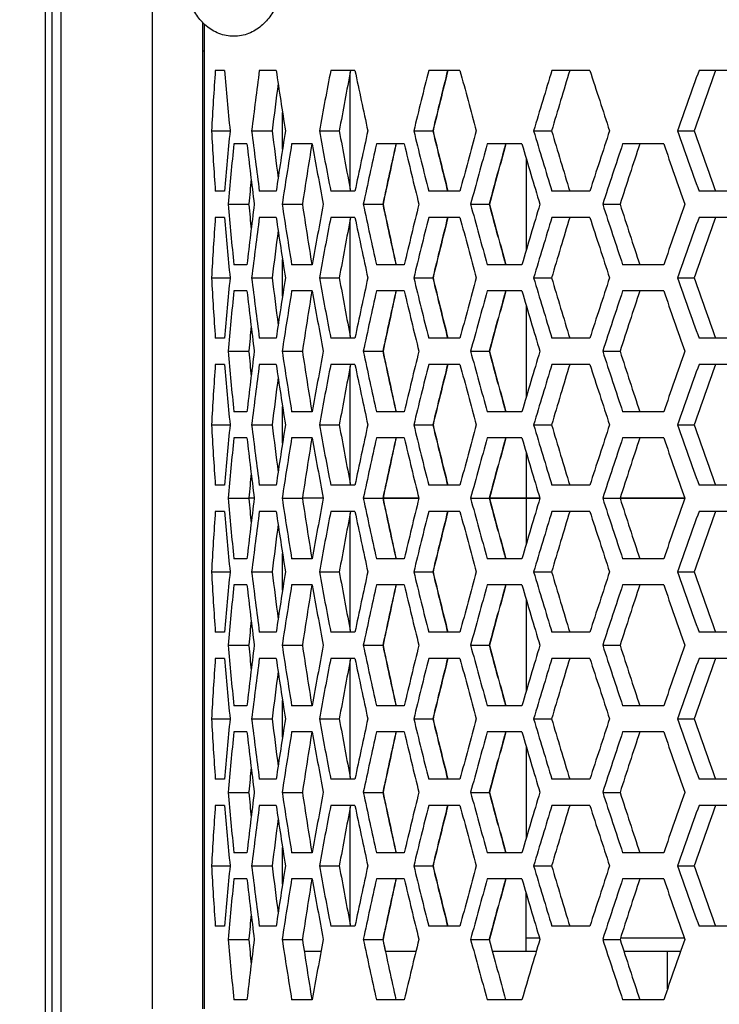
# Model space of a CAD drawing. Header units: millimetres. Extents: x 0 to 420, y 0 to 297.
# Tile 89 of 100: x 324.77 to 330.09, y 191.05 to 198.55. Entities that reach past the tile are written whole.
import ezdxf

# ---------------------------------------------------------------- set-up
doc = ezdxf.new("R2010")
doc.units = ezdxf.units.MM
doc.header["$LTSCALE"] = 23.1
doc.header["$PDMODE"] = 3
doc.header["$PDSIZE"] = 0.3125
doc.linetypes.add('DASHED', pattern=[0.2, 0.1, -0.1])
doc.layers.get('0').update_dxf_attribs({"linetype": 'CONTINUOUS'})
doc.layers.get('Defpoints').update_dxf_attribs({"linetype": 'CONTINUOUS'})
doc.layers.add('03___PRT_ALL_CURVES', color=7, linetype='CONTINUOUS')
doc.layers.add('DIM_PILOTEES', color=7, linetype='CONTINUOUS')
doc.styles.get("Standard").update_dxf_attribs({"font": 'txt', "width": 0.7})
doc.styles.add('TEXTSTYLE_4', font='txt')
doc.dimstyles.new('DIMSTYLE_10', dxfattribs={"dimtxt": 2.5, "dimasz": 3.5, "dimexe": 2, "dimexo": 0, "dimgap": 2.5, "dimtad": 1, "dimdec": 0, "dimlfac": 5, "dimdsep": 46, "dimtxsty": 'Standard', "dimblk": '_FILLED', "dimblk1": '_FILLED', "dimblk2": '_FILLED', "dimcen": 0, "dimazin": 2, "dimtp": 0.5, "dimtm": 0.5, "dimtfac": 1, "dimtdec": 0, "dimtofl": 0, "dimtmove": 0, "dimatfit": 3, "dimldrblk": '_FILLED', "dimfxl": 0, "dimtolj": 1, "dimarcsym": 0})
doc.dimstyles.new('DIMSTYLE_11', dxfattribs={"dimtxt": 2.5, "dimasz": 3.5, "dimexe": 2, "dimexo": 0, "dimtad": 1, "dimdec": 0, "dimlfac": 5, "dimdsep": 46, "dimtxsty": 'Standard', "dimblk": '_FILLED', "dimblk1": '_FILLED', "dimblk2": '_FILLED', "dimcen": 0, "dimazin": 2, "dimtp": 0.5, "dimtm": 0.5, "dimtfac": 1, "dimtdec": 0, "dimtofl": 0, "dimtmove": 0, "dimatfit": 1, "dimldrblk": '_FILLED', "dimfxl": 0, "dimtolj": 1, "dimarcsym": 0})
doc.dimstyles.new('DIMSTYLE_3', dxfattribs={"dimtxt": 2.5, "dimasz": 3.5, "dimexe": 2, "dimexo": 0, "dimtad": 1, "dimdec": 0, "dimlfac": 5, "dimdsep": 46, "dimtxsty": 'Standard', "dimblk": '_FILLED', "dimblk1": '_FILLED', "dimblk2": '_FILLED', "dimcen": 0, "dimazin": 2, "dimtp": 0.5, "dimtm": 0.5, "dimtfac": 1, "dimtdec": 0, "dimtofl": 0, "dimtmove": 0, "dimatfit": 3, "dimldrblk": '_FILLED', "dimfxl": 0, "dimtolj": 1, "dimarcsym": 0})
doc.dimstyles.new('DIMSTYLE_5', dxfattribs={"dimtxt": 2.5, "dimasz": 3.5, "dimexe": 2, "dimexo": 0, "dimtad": 1, "dimlfac": 5, "dimdsep": 46, "dimtxsty": 'Standard', "dimblk": '_FILLED', "dimblk1": '_FILLED', "dimblk2": '_FILLED', "dimcen": 0, "dimazin": 2, "dimtp": 0.5, "dimtm": 0.5, "dimtfac": 1, "dimtofl": 0, "dimtmove": 0, "dimatfit": 3, "dimldrblk": '_FILLED', "dimfxl": 0, "dimtolj": 1, "dimarcsym": 0})
doc.dimstyles.new('DIMSTYLE_8', dxfattribs={"dimtxt": 2.5, "dimasz": 3.5, "dimexe": 2, "dimexo": 0, "dimtad": 1, "dimdec": 0, "dimlfac": 5, "dimdsep": 46, "dimtxsty": 'Standard', "dimblk": '_FILLED', "dimblk1": '_FILLED', "dimblk2": '_FILLED', "dimcen": 0, "dimazin": 2, "dimtp": 0.8, "dimtm": 0.8, "dimtfac": 1, "dimtdec": 0, "dimtofl": 0, "dimtmove": 0, "dimatfit": 3, "dimldrblk": '_FILLED', "dimfxl": 0, "dimtolj": 1, "dimarcsym": 0})

# ---------------------------------------------------------------- blocks, each defined once
blk = doc.blocks.new('_FILLED')
at = {"color": 0, "linetype": 'ByBlock'}
blk.add_solid([(0, 0), (-1, 0.1429), (-1, -0.1429)], dxfattribs=at)
blk = doc.blocks.new('*D9')
at = {"layer": 'DIM_PILOTEES', "color": 2, "linetype": 'Continuous'}
for p, q in [((341.4871, 207.8795), (276.424, 207.8795)), ((278.424, 207.8795), (278.424, 179.9953)), ((278.424, 152.1112), (278.424, 179.9953)), ((326.224, 152.1112), (276.424, 152.1112))]:
    blk.add_line(p, q, dxfattribs=at)
at = {"layer": 'DIM_PILOTEES', "color": 2, "linetype": 'Continuous', "xscale": 3.5, "yscale": 3.5, "zscale": 3.5}
for p, rotation in [((278.424, 207.8795), 90), ((278.424, 152.1112), 270)]:
    blk.add_blockref('_FILLED', p, dxfattribs=dict(at, rotation=rotation))
at = {"layer": 'DIM_PILOTEES', "color": 2, "linetype": 'Continuous', "insert": (275.299, 179.9953), "char_height": 2.5, "width": 8.839286, "attachment_point": 2, "rotation": 90, "line_spacing_factor": 0.9}
blk.add_mtext('{\\ftxt;\\W0.0001;\\H0.0001;\\~}{\\ftxt;\\W2.3571428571;\\H2.5; }{\\ftxt;\\W0.0001;\\H0.0001;\\~}', dxfattribs=at)
blk = doc.blocks.new('*D10')
at = {"layer": 'DIM_PILOTEES', "color": 2, "linetype": 'Continuous'}
for p, q in [((326.3995, 219.9112), (271.424, 219.9112)), ((273.424, 219.9112), (273.424, 186.0112)), ((273.424, 152.1112), (273.424, 186.0112)), ((326.224, 152.1112), (271.424, 152.1112))]:
    blk.add_line(p, q, dxfattribs=at)
at = {"layer": 'DIM_PILOTEES', "color": 2, "linetype": 'Continuous', "xscale": 3.5, "yscale": 3.5, "zscale": 3.5}
for p, rotation in [((273.424, 219.9112), 90), ((273.424, 152.1112), 270)]:
    blk.add_blockref('_FILLED', p, dxfattribs=dict(at, rotation=rotation))
at = {"layer": 'DIM_PILOTEES', "color": 2, "linetype": 'Continuous', "insert": (270.299, 186.0112), "char_height": 2.5, "width": 8.303571, "attachment_point": 2, "rotation": 90, "line_spacing_factor": 0.9}
blk.add_mtext('{\\ftxt;\\W0.0001;\\H0.0001;\\~}{\\ftxt;\\W2.2142857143;\\H2.5; }{\\ftxt;\\W0.0001;\\H0.0001;\\~}', dxfattribs=at)
blk = doc.blocks.new('*D11')
at = {"layer": 'DIM_PILOTEES', "color": 2, "linetype": 'Continuous'}
for p, q in [((336.3639, 233.1212), (266.424, 233.1212)), ((268.424, 233.1212), (268.424, 192.6162)), ((268.424, 152.1112), (268.424, 192.6162)), ((326.224, 152.1112), (266.424, 152.1112))]:
    blk.add_line(p, q, dxfattribs=at)
at = {"layer": 'DIM_PILOTEES', "color": 2, "linetype": 'Continuous', "xscale": 3.5, "yscale": 3.5, "zscale": 3.5}
for p, rotation in [((268.424, 233.1212), 90), ((268.424, 152.1112), 270)]:
    blk.add_blockref('_FILLED', p, dxfattribs=dict(at, rotation=rotation))
at = {"layer": 'DIM_PILOTEES', "color": 2, "linetype": 'Continuous', "insert": (265.299, 192.6162), "char_height": 2.5, "width": 8.571429, "attachment_point": 2, "rotation": 90, "line_spacing_factor": 0.9}
blk.add_mtext('{\\ftxt;\\W0.0001;\\H0.0001;\\~}{\\ftxt;\\W2.2857142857;\\H2.5; }{\\ftxt;\\W0.0001;\\H0.0001;\\~}', dxfattribs=at)
blk = doc.blocks.new('*D20')
at = {"layer": 'Defpoints', "color": 0, "linetype": 'Continuous'}
for p in [(311.2941, 239.9197), (343.424, 200.7112), (298.666, 176.913), (388.1819, 176.913)]:
    blk.add_point(p, dxfattribs=at)
at = {"layer": 'DIM_PILOTEES', "color": 0, "linetype": 'Continuous', "lineweight": -2}
for p, q in [((298.666, 176.913), (300.4319, 177.852)), ((388.1819, 176.913), (386.416, 177.852))]:
    blk.add_line(p, q, dxfattribs=at)
blk.add_arc((343.424, 200.7112), 50.6915, 335.95678, 204.04322, dxfattribs=at)
at = {"layer": 'DIM_PILOTEES', "color": 0, "linetype": 'Continuous', "lineweight": -2, "xscale": 3.5, "yscale": 3.5, "zscale": 3.5}
for p, rotation in [((298.666, 176.913), 296.0216101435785), ((388.1819, 176.913), 243.9783898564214)]:
    blk.add_blockref('_FILLED', p, dxfattribs=dict(at, rotation=rotation))
at = {"layer": 'DIM_PILOTEES', "color": 0, "linetype": 'Continuous', "insert": (349.275, 256.9324), "char_height": 2.5, "width": 21.607143, "attachment_point": 2, "rotation": 354.05854, "line_spacing_factor": 0.9}
blk.add_mtext('\\A1;{\\ftxt;\\W0.0001;\\H0.0001;\\~}{\\ftxt;\\W2.8095238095;\\H2.5; }{\\ftxt;\\W0.0001;\\H0.0001;\\~}{\\ftxt;\\W0.0001;\\H0.0001;\\~}{\\ftxt;\\W2.2857142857;\\H2.5; }{\\ftxt;\\W0.0001;\\H0.0001;\\~}{\\ftxt;\\W0.0001;\\H0.0001;\\~}{\\ftxt;\\W0.6666666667;\\H2.5; }{\\ftxt;\\W0.0001;\\H0.0001;\\~}', dxfattribs=at)
blk = doc.blocks.new('*D21')
at = {"layer": 'DIM_PILOTEES', "color": 2, "linetype": 'Continuous'}
blk.add_line((369.875, 225.402), (392.837, 246.8359), dxfattribs=at)
at = {"layer": 'DIM_PILOTEES', "color": 2, "linetype": 'Continuous', "xscale": 3.5, "yscale": 3.5, "zscale": 3.5, "rotation": 223.0286752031}
blk.add_blockref('_FILLED', (369.875, 225.402), dxfattribs=at)
at = {"layer": 'DIM_PILOTEES', "color": 2, "linetype": 'Continuous', "insert": (384.0907, 242.9465), "char_height": 2.5, "width": 13.571429, "attachment_point": 1, "rotation": 43.02868, "line_spacing_factor": 0.9, "style": 'TEXTSTYLE_4'}
blk.add_mtext('{\\ftxt;\\W0.0001;\\H0.0001;\\~}{\\ftxt;\\W1.3333333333;\\H2.5; }{\\ftxt;\\W0.0001;\\H0.0001;\\~}{\\ftxt;\\W0.0001;\\H0.0001;\\~}{\\ftxt;\\W2.2857142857;\\H2.5; }{\\ftxt;\\W0.0001;\\H0.0001;\\~}', dxfattribs=at)

msp = doc.modelspace()

# ---------------------------------------------------------------- linework, layer by layer
at = {"color": 7, "linetype": 'Continuous'}
for p, q in [((324.9628, 199.3112), (324.9628, 190.3202)), ((325.0132, 199.3112), (325.0132, 190.321)), ((325.0802, 199.3112), (325.0802, 190.3163)), ((325.7771, 199.3112), (325.7771, 191.0112)), ((326.1595, 198.5284), (326.1595, 191.0112)), ((326.173, 198.5152), (326.173, 191.0112)), ((326.1595, 198.3112), (326.173, 198.3112)), ((326.3282, 198.1612), (326.2576, 198.1612)), ((326.7207, 198.1612), (326.5925, 198.1612)), ((327.3205, 198.1612), (327.1362, 198.1612)), ((327.284, 197.2575), (327.284, 198.145)), ((328.12, 198.1612), (327.882, 198.1612)), ((329.1094, 198.1612), (328.8205, 198.1612)), ((330.2763, 198.1612), (329.9402, 198.1612)), ((326.7689, 197.5606), (326.7689, 197.8418)), ((326.2283, 197.7013), (326.3695, 197.7012)), ((326.2283, 197.7012), (326.3695, 197.7012)), ((326.5342, 197.7012), (326.6906, 197.7012)), ((327.0497, 197.7012), (327.2013, 197.7012)), ((327.7683, 197.7012), (327.9133, 197.7012)), ((328.6811, 197.7012), (328.8177, 197.7012)), ((329.7767, 197.7012), (329.9032, 197.7012)), ((326.4982, 197.6012), (326.3986, 197.6012)), ((326.9951, 197.6012), (326.8386, 197.6012)), ((327.6959, 197.6012), (327.4844, 197.6012)), ((328.5917, 197.6012), (328.3278, 197.6012)), ((329.6715, 197.6012), (329.3586, 197.6012)), ((328.624, 197.492), (328.624, 196.7905)), ((326.3282, 197.2412), (326.2576, 197.2412)), ((326.7207, 197.2412), (326.5925, 197.2412)), ((327.3205, 197.2412), (327.1362, 197.2412)), ((328.12, 197.2412), (327.882, 197.2412)), ((329.1094, 197.2412), (328.8205, 197.2412)), ((330.2763, 197.2412), (329.9402, 197.2412)), ((326.3547, 197.1412), (326.5128, 197.1412)), ((326.5128, 197.1412), (326.5131, 197.1449)), ((326.5131, 197.1375), (326.5128, 197.1412)), ((326.7661, 197.1412), (326.9203, 197.1412)), ((327.3841, 197.1412), (327.5326, 197.1412)), ((328.201, 197.1412), (328.3421, 197.1412)), ((329.2068, 197.1412), (329.3386, 197.1412)), ((326.3282, 197.0412), (326.2576, 197.0412)), ((326.7207, 197.0412), (326.5925, 197.0412)), ((327.3205, 197.0412), (327.1362, 197.0412)), ((327.284, 196.1375), (327.284, 197.025)), ((328.12, 197.0412), (327.882, 197.0412)), ((329.1094, 197.0412), (328.8205, 197.0412)), ((330.2763, 197.0412), (329.9402, 197.0412)), ((326.7689, 196.4406), (326.7689, 196.7218)), ((326.4982, 196.6812), (326.3986, 196.6812)), ((326.9951, 196.6812), (326.8386, 196.6812)), ((327.6959, 196.6812), (327.4844, 196.6812)), ((328.5917, 196.6812), (328.3278, 196.6812)), ((329.6715, 196.6812), (329.3586, 196.6812)), ((326.2283, 196.5813), (326.3695, 196.5812)), ((326.2283, 196.5812), (326.3695, 196.5812)), ((326.5342, 196.5812), (326.6906, 196.5812)), ((327.0497, 196.5812), (327.2013, 196.5812)), ((327.7683, 196.5812), (327.9133, 196.5812)), ((328.6811, 196.5812), (328.8177, 196.5812)), ((329.7767, 196.5812), (329.9032, 196.5812)), ((326.4982, 196.4812), (326.3986, 196.4812)), ((326.9951, 196.4812), (326.8386, 196.4812)), ((327.6959, 196.4812), (327.4844, 196.4812)), ((328.5917, 196.4812), (328.3278, 196.4812)), ((329.6715, 196.4812), (329.3586, 196.4812)), ((328.624, 196.372), (328.624, 195.6705)), ((326.3282, 196.1212), (326.2576, 196.1212)), ((326.7207, 196.1212), (326.5925, 196.1212)), ((327.3205, 196.1212), (327.1362, 196.1212)), ((328.12, 196.1212), (327.882, 196.1212)), ((329.1094, 196.1212), (328.8205, 196.1212)), ((330.2763, 196.1212), (329.9402, 196.1212)), ((326.3547, 196.0212), (326.5128, 196.0212)), ((326.5128, 196.0212), (326.5131, 196.0249)), ((326.5131, 196.0175), (326.5128, 196.0212)), ((326.7661, 196.0212), (326.9203, 196.0212)), ((327.3841, 196.0212), (327.5326, 196.0212)), ((328.201, 196.0212), (328.3421, 196.0212)), ((329.2068, 196.0212), (329.3386, 196.0212)), ((326.3282, 195.9212), (326.2576, 195.9212)), ((326.7207, 195.9212), (326.5925, 195.9212)), ((327.3205, 195.9212), (327.1362, 195.9212)), ((327.284, 195.0175), (327.284, 195.905)), ((328.12, 195.9212), (327.882, 195.9212)), ((329.1094, 195.9212), (328.8205, 195.9212)), ((330.2763, 195.9212), (329.9402, 195.9212)), ((326.7689, 195.3206), (326.7689, 195.6018)), ((326.4982, 195.5612), (326.3986, 195.5612)), ((326.9951, 195.5612), (326.8386, 195.5612)), ((327.6959, 195.5612), (327.4844, 195.5612)), ((328.5917, 195.5612), (328.3278, 195.5612)), ((329.6715, 195.5612), (329.3586, 195.5612)), ((326.2283, 195.4613), (326.3695, 195.4612)), ((326.2283, 195.4612), (326.3695, 195.4612)), ((326.5342, 195.4612), (326.6906, 195.4612)), ((327.0497, 195.4612), (327.2013, 195.4612)), ((327.7683, 195.4612), (327.9133, 195.4612)), ((328.6811, 195.4612), (328.8177, 195.4612)), ((329.7767, 195.4612), (329.9032, 195.4612)), ((326.4982, 195.3612), (326.3986, 195.3612)), ((326.9951, 195.3612), (326.8386, 195.3612)), ((327.6959, 195.3612), (327.4844, 195.3612)), ((328.5917, 195.3612), (328.3278, 195.3612)), ((329.6715, 195.3612), (329.3586, 195.3612)), ((328.624, 195.252), (328.624, 194.5505)), ((326.3282, 195.0012), (326.2576, 195.0012)), ((326.7207, 195.0012), (326.5925, 195.0012)), ((327.3205, 195.0012), (327.1362, 195.0012)), ((328.12, 195.0012), (327.882, 195.0012)), ((329.1094, 195.0012), (328.8205, 195.0012)), ((330.2763, 195.0012), (329.9402, 195.0012)), ((326.3547, 194.9012), (326.5128, 194.9012)), ((326.5128, 194.9012), (326.5131, 194.9049)), ((326.5131, 194.8975), (326.5128, 194.9012)), ((326.7661, 194.9012), (326.9198, 194.9012)), ((327.3841, 194.9012), (327.5321, 194.9012)), ((328.201, 194.9012), (328.3416, 194.9012)), ((329.2068, 194.9012), (329.3384, 194.9012)), ((326.3282, 194.8012), (326.2576, 194.8012)), ((326.7207, 194.8012), (326.5925, 194.8012)), ((327.3205, 194.8012), (327.1362, 194.8012)), ((327.284, 193.8975), (327.284, 194.785)), ((328.12, 194.8012), (327.882, 194.8012)), ((329.1094, 194.8012), (328.8205, 194.8012)), ((330.2763, 194.8012), (329.9402, 194.8012)), ((326.4982, 194.4412), (326.3986, 194.4412)), ((326.7689, 194.2006), (326.7689, 194.4818)), ((326.9951, 194.4412), (326.8386, 194.4412)), ((327.6959, 194.4412), (327.4844, 194.4412)), ((328.5917, 194.4412), (328.3278, 194.4412)), ((329.6715, 194.4412), (329.3586, 194.4412)), ((326.2283, 194.3413), (326.3695, 194.3412)), ((326.2283, 194.3412), (326.3695, 194.3412)), ((326.5342, 194.3412), (326.6906, 194.3412)), ((327.0497, 194.3412), (327.2013, 194.3412)), ((327.7683, 194.3412), (327.9133, 194.3412)), ((328.6811, 194.3412), (328.8177, 194.3412)), ((329.7767, 194.3412), (329.9032, 194.3412)), ((326.4982, 194.2412), (326.3986, 194.2412)), ((326.9951, 194.2412), (326.8386, 194.2412)), ((327.6959, 194.2412), (327.4844, 194.2412)), ((328.5917, 194.2412), (328.3278, 194.2412)), ((329.6715, 194.2412), (329.3586, 194.2412)), ((328.624, 194.132), (328.624, 193.4305)), ((326.3282, 193.8812), (326.2576, 193.8812)), ((326.7207, 193.8812), (326.5925, 193.8812)), ((327.3205, 193.8812), (327.1362, 193.8812)), ((328.12, 193.8812), (327.882, 193.8812)), ((329.1094, 193.8812), (328.8205, 193.8812)), ((330.2763, 193.8812), (329.9402, 193.8812)), ((326.3547, 193.7812), (326.5128, 193.7812)), ((326.5128, 193.7812), (326.5131, 193.7849)), ((326.5131, 193.7775), (326.5128, 193.7812)), ((326.7661, 193.7812), (326.9203, 193.7812)), ((327.3841, 193.7812), (327.5326, 193.7812)), ((328.201, 193.7812), (328.3421, 193.7812)), ((329.2068, 193.7812), (329.3386, 193.7812)), ((326.3282, 193.6812), (326.2576, 193.6812)), ((326.7207, 193.6812), (326.5925, 193.6812)), ((327.3205, 193.6812), (327.1362, 193.6812)), ((327.284, 192.7775), (327.284, 193.665)), ((328.12, 193.6812), (327.882, 193.6812)), ((329.1094, 193.6812), (328.8205, 193.6812)), ((330.2763, 193.6812), (329.9402, 193.6812)), ((326.4982, 193.3212), (326.3986, 193.3212)), ((326.7689, 193.0806), (326.7689, 193.3618)), ((326.9951, 193.3212), (326.8386, 193.3212)), ((327.6959, 193.3212), (327.4844, 193.3212)), ((328.5917, 193.3212), (328.3278, 193.3212)), ((329.6715, 193.3212), (329.3586, 193.3212)), ((326.2283, 193.2213), (326.3695, 193.2212)), ((326.2283, 193.2212), (326.3695, 193.2212)), ((326.5342, 193.2212), (326.6906, 193.2212)), ((327.0497, 193.2212), (327.2013, 193.2212)), ((327.7683, 193.2212), (327.9133, 193.2212)), ((328.6811, 193.2212), (328.8177, 193.2212)), ((329.7767, 193.2212), (329.9032, 193.2212)), ((326.4982, 193.1212), (326.3986, 193.1212)), ((326.9951, 193.1212), (326.8386, 193.1212)), ((327.6959, 193.1212), (327.4844, 193.1212)), ((328.5917, 193.1212), (328.3278, 193.1212)), ((329.6715, 193.1212), (329.3586, 193.1212)), ((328.624, 193.012), (328.624, 192.3105)), ((326.3282, 192.7612), (326.2576, 192.7612)), ((326.7207, 192.7612), (326.5925, 192.7612)), ((327.3205, 192.7612), (327.1362, 192.7612)), ((328.12, 192.7612), (327.882, 192.7612)), ((329.1094, 192.7612), (328.8205, 192.7612)), ((330.2763, 192.7612), (329.9402, 192.7612)), ((326.3547, 192.6612), (326.5128, 192.6612)), ((326.5128, 192.6612), (326.5131, 192.6649)), ((326.5131, 192.6575), (326.5128, 192.6612)), ((326.7661, 192.6612), (326.9203, 192.6612)), ((327.3841, 192.6612), (327.5326, 192.6612)), ((328.201, 192.6612), (328.3421, 192.6612)), ((329.2068, 192.6612), (329.3386, 192.6612)), ((326.3282, 192.5612), (326.2576, 192.5612)), ((326.7207, 192.5612), (326.5925, 192.5612)), ((327.3205, 192.5612), (327.1362, 192.5612)), ((327.284, 191.6575), (327.284, 192.545)), ((328.12, 192.5612), (327.882, 192.5612)), ((329.1094, 192.5612), (328.8205, 192.5612)), ((330.2763, 192.5612), (329.9402, 192.5612)), ((326.4982, 192.2012), (326.3986, 192.2012)), ((326.7689, 191.9606), (326.7689, 192.2418)), ((326.9951, 192.2012), (326.8386, 192.2012)), ((327.6959, 192.2012), (327.4844, 192.2012)), ((328.5917, 192.2012), (328.3278, 192.2012)), ((329.6715, 192.2012), (329.3586, 192.2012)), ((326.2283, 192.1013), (326.3695, 192.1012)), ((326.2283, 192.1012), (326.3695, 192.1012)), ((326.5342, 192.1012), (326.6906, 192.1012)), ((327.0497, 192.1012), (327.2013, 192.1012)), ((327.7683, 192.1012), (327.9133, 192.1012)), ((328.6811, 192.1012), (328.8177, 192.1012)), ((329.7767, 192.1012), (329.9032, 192.1012)), ((326.4982, 192.0012), (326.3986, 192.0012)), ((326.9951, 192.0012), (326.8386, 192.0012)), ((327.6959, 192.0012), (327.4844, 192.0012)), ((328.5917, 192.0012), (328.3278, 192.0012)), ((329.6715, 192.0012), (329.3586, 192.0012)), ((328.624, 191.4512), (328.624, 191.892)), ((326.3282, 191.6412), (326.2576, 191.6412)), ((326.7207, 191.6412), (326.5925, 191.6412)), ((327.3205, 191.6412), (327.1362, 191.6412)), ((328.12, 191.6412), (327.882, 191.6412)), ((329.1094, 191.6412), (328.8205, 191.6412)), ((330.2763, 191.6412), (329.9402, 191.6412)), ((326.3547, 191.5412), (326.5128, 191.5412)), ((326.5128, 191.5412), (326.5131, 191.5449)), ((326.5131, 191.5375), (326.5128, 191.5412)), ((326.7661, 191.5412), (326.9203, 191.5412)), ((327.3841, 191.5412), (327.5326, 191.5412)), ((327.5539, 191.4512), (327.5347, 191.5412)), ((328.201, 191.5412), (328.3421, 191.5412)), ((328.3684, 191.4512), (328.3441, 191.5412)), ((328.3684, 191.4512), (328.3441, 191.5412)), ((328.7259, 191.5512), (328.624, 191.5512)), ((329.2068, 191.5412), (329.3386, 191.5412)), ((329.8294, 191.5512), (329.3418, 191.5512)), ((326.9341, 191.4512), (327.0624, 191.4512)), ((327.5518, 191.4512), (327.7851, 191.4512)), ((328.3664, 191.4512), (328.7018, 191.4512)), ((329.3677, 191.4512), (329.8011, 191.4512)), ((329.7007, 191.165), (329.7007, 191.4512)), ((326.4982, 191.0812), (326.3986, 191.0812)), ((326.9951, 191.0812), (326.8386, 191.0812)), ((327.6959, 191.0812), (327.4844, 191.0812)), ((328.5917, 191.0812), (328.3278, 191.0812)), ((329.6715, 191.0812), (329.3586, 191.0812))]:
    msp.add_line(p, q, dxfattribs=at)
at = {"color": 4, "linetype": 'Continuous'}
for p, q in [((326.5534, 194.9012), (326.5127, 194.9012)), ((327.079, 194.9012), (326.9198, 194.9012)), ((327.5321, 194.9012), (327.8068, 194.9012)), ((328.7273, 194.9012), (328.3416, 194.9012)), ((329.8324, 194.9012), (329.3384, 194.9012))]:
    msp.add_line(p, q, dxfattribs=at)
at = {"color": 7, "linetype": 'DASHED'}
msp.add_arc((343.424, 200.7112), 36.1841, 332, 208, dxfattribs=at)
at = {"color": 7, "linetype": 'Continuous'}
for centre, radius, start, end in [((379.3715, 194.5426), 53.2371, 176.10244, 176.59851), ((380.0196, 202.7493), 53.8871, 184.88422, 185.37528), ((381.3491, 190.9868), 55.2246, 172.53542, 173.01649), ((382.5611, 206.4244), 56.4485, 188.41742, 188.8897), ((384.7326, 187.086), 58.6515, 169.11543, 169.572683), ((385.3864, 187.0921), 59.1444, 169.213285, 169.666586), ((386.5599, 210.5225), 60.5154, 191.786558, 192.231831), ((389.6704, 182.6418), 63.7076, 165.900671, 166.32683), ((390.3275, 182.6572), 64.2017, 166.025568, 166.448224), ((390.3299, 182.6569), 64.202, 166.025375, 166.448029), ((392.2002, 215.2555), 66.321, 194.936627, 195.348324), ((396.4097, 177.4159), 70.7013, 162.93706, 163.326602), ((397.0732, 177.4468), 71.1973, 163.085523, 163.472051), ((399.7834, 220.8865), 74.2378, 197.825237, 198.198555), ((405.3515, 171.0973), 80.1206, 160.257723, 160.606841), ((406.0267, 171.1516), 80.6205, 160.42615, 160.772746), ((381.9619, 190.9931), 55.6769, 172.70608, 173.08004), ((379.3715, 200.8599), 53.2371, 183.40149, 183.89756), ((380.0196, 192.6532), 53.8871, 174.62472, 175.11578), ((381.3491, 204.4156), 55.2246, 186.98351, 187.46458), ((381.9619, 204.4093), 55.6769, 186.91996, 187.29392), ((382.5611, 188.9781), 56.4485, 171.1103, 171.58258), ((384.7326, 208.3165), 58.6515, 190.427317, 190.88457), ((385.3864, 208.3103), 59.1444, 190.333414, 190.786715), ((386.5599, 184.88), 60.5154, 167.768169, 168.213442), ((389.6704, 212.7606), 63.7076, 193.67317, 194.099329), ((390.3275, 212.7452), 64.2017, 193.551776, 193.974432), ((390.3299, 212.7455), 64.202, 193.551971, 193.974625), ((392.2002, 180.147), 66.321, 164.651676, 165.063373), ((396.4097, 217.9865), 70.7013, 196.673398, 197.06294), ((397.0732, 217.9557), 71.1973, 196.527949, 196.914477), ((399.7834, 174.5159), 74.2378, 161.801445, 162.174763), ((405.3515, 224.3052), 80.1206, 199.393159, 199.742277), ((406.0267, 224.2509), 80.6205, 199.227254, 199.57385), ((380.1909, 192.2364), 54.0592, 174.30462, 174.79437), ((381.1163, 203.9859), 54.99, 186.66743, 187.15023), ((382.8577, 188.5313), 56.7486, 170.80314, 171.27332), ((383.5107, 188.5346), 57.2411, 170.88629, 171.35232), ((384.369, 207.8482), 58.2818, 190.126218, 190.585926), ((386.9946, 184.3855), 60.96, 167.479224, 167.921732), ((387.6497, 184.3956), 61.4533, 167.591016, 168.029788), ((387.652, 184.3953), 61.4537, 167.590815, 168.029586), ((389.1594, 212.2348), 63.1815, 193.39193, 193.821124), ((392.7943, 179.5838), 66.937, 164.385108, 164.793538), ((393.4541, 179.6061), 67.4319, 164.522237, 164.927406), ((393.4565, 179.6057), 67.4323, 164.522052, 164.927219), ((395.7239, 217.3794), 69.985, 196.41576, 196.808759), ((400.5719, 173.8569), 75.0675, 161.560266, 161.929971), ((401.2404, 173.8983), 75.5652, 161.719159, 162.086097), ((404.4464, 223.5846), 79.1607, 199.161732, 199.514584), ((380.7649, 192.2439), 54.4727, 174.64027, 174.83796), ((380.1909, 202.046), 54.0592, 185.20563, 185.69538), ((381.1163, 190.2965), 54.99, 172.84977, 173.33257), ((382.8577, 205.7512), 56.7486, 188.72668, 189.19686), ((383.5107, 205.7479), 57.2411, 188.64768, 189.11371), ((384.369, 186.4343), 58.2818, 169.414074, 169.873782), ((386.9946, 209.897), 60.96, 192.078268, 192.520776), ((387.6497, 209.8869), 61.4533, 191.970212, 192.408984), ((387.652, 209.8871), 61.4537, 191.970414, 192.409185), ((389.1594, 182.0477), 63.1815, 166.178876, 166.60807), ((392.7943, 214.6987), 66.937, 195.206462, 195.614892), ((393.4541, 214.6764), 67.4319, 195.072594, 195.477763), ((393.4565, 214.6767), 67.4323, 195.072781, 195.477948), ((395.7239, 176.9031), 69.985, 163.191241, 163.58424), ((400.5719, 220.4256), 75.0675, 198.070029, 198.439734), ((401.2404, 220.3841), 75.5652, 197.913903, 198.280841), ((404.4464, 170.6978), 79.1607, 160.485416, 160.838268), ((380.7649, 202.0386), 54.4727, 185.16204, 185.35973), ((379.3715, 193.4226), 53.2371, 176.10244, 176.59851), ((380.0196, 201.6293), 53.8871, 184.88422, 185.37528), ((381.3491, 189.8668), 55.2246, 172.53542, 173.01649), ((382.5611, 205.3044), 56.4485, 188.41742, 188.8897), ((384.7326, 185.966), 58.6515, 169.11543, 169.572683), ((385.3864, 185.9721), 59.1444, 169.213285, 169.666586), ((386.5599, 209.4025), 60.5154, 191.786558, 192.231831), ((389.6704, 181.5218), 63.7076, 165.900671, 166.32683), ((390.3275, 181.5372), 64.2017, 166.025568, 166.448224), ((390.3299, 181.5369), 64.202, 166.025375, 166.448029), ((392.2002, 214.1355), 66.321, 194.936627, 195.348324), ((396.4097, 176.2959), 70.7013, 162.93706, 163.326602), ((397.0732, 176.3268), 71.1973, 163.085523, 163.472051), ((399.7834, 219.7665), 74.2378, 197.825237, 198.198555), ((405.3515, 169.9773), 80.1206, 160.257723, 160.606841), ((406.0267, 170.0316), 80.6205, 160.42615, 160.772746), ((381.9619, 189.8731), 55.6769, 172.70608, 173.08004), ((379.3715, 199.7399), 53.2371, 183.40149, 183.89756), ((380.0196, 191.5332), 53.8871, 174.62472, 175.11578), ((381.3491, 203.2956), 55.2246, 186.98351, 187.46458), ((381.9619, 203.2893), 55.6769, 186.91996, 187.29392), ((382.5611, 187.8581), 56.4485, 171.1103, 171.58258), ((384.7326, 207.1965), 58.6515, 190.427317, 190.88457), ((385.3864, 207.1903), 59.1444, 190.333414, 190.786715), ((386.5599, 183.76), 60.5154, 167.768169, 168.213442), ((389.6704, 211.6406), 63.7076, 193.67317, 194.099329), ((390.3275, 211.6252), 64.2017, 193.551776, 193.974432), ((390.3299, 211.6255), 64.202, 193.551971, 193.974625), ((392.2002, 179.027), 66.321, 164.651676, 165.063373), ((396.4097, 216.8665), 70.7013, 196.673398, 197.06294), ((397.0732, 216.8357), 71.1973, 196.527949, 196.914477), ((399.7834, 173.3959), 74.2378, 161.801445, 162.174763), ((405.3515, 223.1852), 80.1206, 199.393159, 199.742277), ((406.0267, 223.1309), 80.6205, 199.227254, 199.57385), ((380.1909, 191.1164), 54.0592, 174.30462, 174.79437), ((381.1163, 202.8659), 54.99, 186.66743, 187.15023), ((382.8577, 187.4113), 56.7486, 170.80314, 171.27332), ((383.5107, 187.4146), 57.2411, 170.88629, 171.35232), ((384.369, 206.7282), 58.2818, 190.126218, 190.585926), ((386.9946, 183.2655), 60.96, 167.479224, 167.921732), ((387.6497, 183.2756), 61.4533, 167.591016, 168.029788), ((387.652, 183.2753), 61.4537, 167.590815, 168.029586), ((389.1594, 211.1148), 63.1815, 193.39193, 193.821124), ((392.7943, 178.4638), 66.937, 164.385108, 164.793538), ((393.4541, 178.4861), 67.4319, 164.522237, 164.927406), ((393.4565, 178.4857), 67.4323, 164.522052, 164.927219), ((395.7239, 216.2594), 69.985, 196.41576, 196.808759), ((400.5719, 172.7369), 75.0675, 161.560266, 161.929971), ((401.2404, 172.7783), 75.5652, 161.719159, 162.086097), ((404.4464, 222.4646), 79.1607, 199.161732, 199.514584), ((380.7649, 191.1239), 54.4727, 174.64027, 174.83796), ((380.1909, 200.926), 54.0592, 185.20563, 185.69538), ((381.1163, 189.1765), 54.99, 172.84977, 173.33257), ((380.7649, 200.9186), 54.4727, 185.16204, 185.35973), ((382.8577, 204.6312), 56.7486, 188.72668, 189.19686), ((383.5107, 204.6279), 57.2411, 188.64768, 189.11371), ((384.369, 185.3143), 58.2818, 169.414074, 169.873782), ((386.9946, 208.777), 60.96, 192.078268, 192.520776), ((387.6497, 208.7669), 61.4533, 191.970212, 192.408984), ((387.652, 208.7671), 61.4537, 191.970414, 192.409185), ((389.1594, 180.9277), 63.1815, 166.178876, 166.60807), ((392.7943, 213.5787), 66.937, 195.206462, 195.614892), ((393.4541, 213.5564), 67.4319, 195.072594, 195.477763), ((393.4565, 213.5567), 67.4323, 195.072781, 195.477948), ((395.7239, 175.7831), 69.985, 163.191241, 163.58424), ((400.5719, 219.3056), 75.0675, 198.070029, 198.439734), ((401.2404, 219.2641), 75.5652, 197.913903, 198.280841), ((404.4464, 169.5778), 79.1607, 160.485416, 160.838268), ((379.3715, 192.3026), 53.2371, 176.10244, 176.59851), ((380.0196, 200.5093), 53.8871, 184.88422, 185.37528), ((381.3491, 188.7468), 55.2246, 172.53542, 173.01649), ((382.5611, 204.1844), 56.4485, 188.41742, 188.8897), ((384.7326, 184.846), 58.6515, 169.11543, 169.572683), ((385.3864, 184.8521), 59.1444, 169.213285, 169.666586), ((386.5599, 208.2825), 60.5154, 191.786558, 192.231831), ((389.6704, 180.4018), 63.7076, 165.900671, 166.32683), ((390.3275, 180.4172), 64.2017, 166.025568, 166.448224), ((390.3299, 180.4169), 64.202, 166.025375, 166.448029), ((392.2002, 213.0155), 66.321, 194.936627, 195.348324), ((396.4097, 175.1759), 70.7013, 162.93706, 163.326602), ((397.0732, 175.2068), 71.1973, 163.085523, 163.472051), ((399.7834, 218.6465), 74.2378, 197.825237, 198.198555), ((405.3515, 168.8573), 80.1206, 160.257723, 160.606841), ((406.0267, 168.9116), 80.6205, 160.42615, 160.772746), ((381.9619, 188.7531), 55.6769, 172.70608, 173.08004), ((379.3715, 198.6199), 53.2371, 183.40149, 183.89756), ((380.0196, 190.4132), 53.8871, 174.62472, 175.11578), ((381.3491, 202.1756), 55.2246, 186.98351, 187.46458), ((381.9619, 202.1693), 55.6769, 186.91996, 187.29392), ((382.5611, 186.7381), 56.4485, 171.1103, 171.58258), ((384.7326, 206.0765), 58.6515, 190.427317, 190.88457), ((385.3864, 206.0703), 59.1444, 190.333414, 190.786715), ((386.5599, 182.64), 60.5154, 167.768169, 168.213442), ((389.6704, 210.5206), 63.7076, 193.67317, 194.099329), ((390.3275, 210.5052), 64.2017, 193.551776, 193.974432), ((390.3299, 210.5055), 64.202, 193.551971, 193.974625), ((392.2002, 177.907), 66.321, 164.651676, 165.063373), ((396.4097, 215.7465), 70.7013, 196.673398, 197.06294), ((397.0732, 215.7157), 71.1973, 196.527949, 196.914477), ((399.7834, 172.2759), 74.2378, 161.801445, 162.174763), ((405.3515, 222.0652), 80.1206, 199.393159, 199.742277), ((406.0267, 222.0109), 80.6205, 199.227254, 199.57385), ((380.1909, 189.9964), 54.0592, 174.30462, 174.79437), ((381.1163, 201.7459), 54.99, 186.66743, 187.15023), ((382.8577, 186.2913), 56.7486, 170.80314, 171.27332), ((383.5107, 186.2946), 57.2411, 170.88629, 171.35232), ((384.369, 205.6082), 58.2818, 190.126218, 190.585926), ((386.9946, 182.1455), 60.96, 167.479224, 167.921732), ((387.6497, 182.1556), 61.4533, 167.591016, 168.029788), ((387.652, 182.1553), 61.4537, 167.590815, 168.029586), ((389.1594, 209.9948), 63.1815, 193.39193, 193.821124), ((392.7943, 177.3438), 66.937, 164.385108, 164.793538), ((393.4541, 177.3661), 67.4319, 164.522237, 164.927406), ((393.4565, 177.3657), 67.4323, 164.522052, 164.927219), ((395.7239, 215.1394), 69.985, 196.41576, 196.808759), ((400.5719, 171.6169), 75.0675, 161.560266, 161.929971), ((401.2404, 171.6583), 75.5652, 161.719159, 162.086097), ((404.4464, 221.3446), 79.1607, 199.161732, 199.514584), ((380.7649, 190.0039), 54.4727, 174.64027, 174.83796), ((380.1909, 199.806), 54.0592, 185.20563, 185.69538), ((381.1163, 188.0565), 54.99, 172.84977, 173.33257), ((380.7649, 199.7986), 54.4727, 185.16204, 185.35973), ((382.8577, 203.5112), 56.7486, 188.72668, 189.19686), ((383.5107, 203.5079), 57.2411, 188.64768, 189.11371), ((384.369, 184.1943), 58.2818, 169.414074, 169.873782), ((386.9946, 207.657), 60.96, 192.078268, 192.520776), ((387.6497, 207.6469), 61.4533, 191.970212, 192.408984), ((387.652, 207.6471), 61.4537, 191.970414, 192.409185), ((389.1594, 179.8077), 63.1815, 166.178876, 166.60807), ((392.7943, 212.4587), 66.937, 195.206462, 195.614892), ((393.4541, 212.4364), 67.4319, 195.072594, 195.477763), ((393.4565, 212.4367), 67.4323, 195.072781, 195.477948), ((395.7239, 174.6631), 69.985, 163.191241, 163.58424), ((400.5719, 218.1856), 75.0675, 198.070029, 198.439734), ((401.2404, 218.1441), 75.5652, 197.913903, 198.280841), ((404.4464, 168.4578), 79.1607, 160.485416, 160.838268), ((379.3715, 191.1826), 53.2371, 176.10244, 176.59851), ((380.0196, 199.3893), 53.8871, 184.88422, 185.37528), ((381.3491, 187.6268), 55.2246, 172.53542, 173.01649), ((382.5611, 203.0644), 56.4485, 188.41742, 188.8897), ((384.7326, 183.726), 58.6515, 169.11543, 169.572683), ((385.3864, 183.7321), 59.1444, 169.213285, 169.666586), ((386.5599, 207.1625), 60.5154, 191.786558, 192.231831), ((389.6704, 179.2818), 63.7076, 165.900671, 166.32683), ((390.3275, 179.2972), 64.2017, 166.025568, 166.448224), ((390.3299, 179.2969), 64.202, 166.025375, 166.448029), ((392.2002, 211.8955), 66.321, 194.936627, 195.348324), ((396.4097, 174.0559), 70.7013, 162.93706, 163.326602), ((397.0732, 174.0868), 71.1973, 163.085523, 163.472051), ((399.7834, 217.5265), 74.2378, 197.825237, 198.198555), ((405.3515, 167.7373), 80.1206, 160.257723, 160.606841), ((406.0267, 167.7916), 80.6205, 160.42615, 160.772746), ((381.9619, 187.6331), 55.6769, 172.70608, 173.08004), ((379.3715, 197.4999), 53.2371, 183.40149, 183.89756), ((380.0196, 189.2932), 53.8871, 174.62472, 175.11578), ((381.3491, 201.0556), 55.2246, 186.98351, 187.46458), ((381.9619, 201.0493), 55.6769, 186.91996, 187.29392), ((382.5611, 185.6181), 56.4485, 171.1103, 171.58258), ((384.7326, 204.9565), 58.6515, 190.427317, 190.88457), ((385.3864, 204.9503), 59.1444, 190.333414, 190.786715), ((386.5599, 181.52), 60.5154, 167.768169, 168.213442), ((389.6704, 209.4006), 63.7076, 193.67317, 194.099329), ((390.3275, 209.3852), 64.2017, 193.551776, 193.974432), ((390.3299, 209.3855), 64.202, 193.551971, 193.974625), ((392.2002, 176.787), 66.321, 164.651676, 165.063373), ((396.4097, 214.6265), 70.7013, 196.673398, 197.06294), ((397.0732, 214.5957), 71.1973, 196.527949, 196.914477), ((399.7834, 171.1559), 74.2378, 161.801445, 162.174763), ((405.3515, 220.9452), 80.1206, 199.393159, 199.742277), ((406.0267, 220.8909), 80.6205, 199.227254, 199.57385), ((380.1909, 188.8764), 54.0592, 174.30462, 174.79437), ((381.1163, 200.6259), 54.99, 186.66743, 187.15023), ((382.8577, 185.1713), 56.7486, 170.80314, 171.27332), ((383.5107, 185.1746), 57.2411, 170.88629, 171.35232), ((384.369, 204.4882), 58.2818, 190.126218, 190.585926), ((386.9946, 181.0255), 60.96, 167.479224, 167.921732), ((387.6497, 181.0356), 61.4533, 167.591016, 168.029788), ((387.652, 181.0353), 61.4537, 167.590815, 168.029586), ((389.1594, 208.8748), 63.1815, 193.39193, 193.821124), ((392.7943, 176.2238), 66.937, 164.385108, 164.793538), ((393.4541, 176.2461), 67.4319, 164.522237, 164.927406), ((393.4565, 176.2457), 67.4323, 164.522052, 164.927219), ((395.7239, 214.0194), 69.985, 196.41576, 196.808759), ((400.5719, 170.4969), 75.0675, 161.560266, 161.929971), ((401.2404, 170.5383), 75.5652, 161.719159, 162.086097), ((404.4464, 220.2246), 79.1607, 199.161732, 199.514584), ((380.7649, 188.8839), 54.4727, 174.64027, 174.83796), ((380.1909, 198.686), 54.0592, 185.20563, 185.69538), ((381.1163, 186.9365), 54.99, 172.84977, 173.33257), ((380.7649, 198.6786), 54.4727, 185.16204, 185.35973), ((382.8577, 202.3912), 56.7486, 188.72668, 189.19686), ((383.5107, 202.3879), 57.2411, 188.64768, 189.11371), ((384.369, 183.0743), 58.2818, 169.414074, 169.873782), ((386.9946, 206.537), 60.96, 192.078268, 192.520776), ((387.6497, 206.5269), 61.4533, 191.970212, 192.408984), ((387.652, 206.5271), 61.4537, 191.970414, 192.409185), ((389.1594, 178.6877), 63.1815, 166.178876, 166.60807), ((392.7943, 211.3387), 66.937, 195.206462, 195.614892), ((393.4541, 211.3164), 67.4319, 195.072594, 195.477763), ((393.4565, 211.3167), 67.4323, 195.072781, 195.477948), ((395.7239, 173.5431), 69.985, 163.191241, 163.58424), ((400.5719, 217.0656), 75.0675, 198.070029, 198.439734), ((401.2404, 217.0241), 75.5652, 197.913903, 198.280841), ((404.4464, 167.3378), 79.1607, 160.485416, 160.838268), ((379.3715, 190.0626), 53.2371, 176.10244, 176.59851), ((380.0196, 198.2693), 53.8871, 184.88422, 185.37528), ((381.3491, 186.5068), 55.2246, 172.53542, 173.01649), ((382.5611, 201.9444), 56.4485, 188.41742, 188.8897), ((384.7326, 182.606), 58.6515, 169.11543, 169.572683), ((385.3864, 182.6121), 59.1444, 169.213285, 169.666586), ((386.5599, 206.0425), 60.5154, 191.786558, 192.231831), ((389.6704, 178.1618), 63.7076, 165.900671, 166.32683), ((390.3275, 178.1772), 64.2017, 166.025568, 166.448224), ((390.3299, 178.1769), 64.202, 166.025375, 166.448029), ((392.2002, 210.7755), 66.321, 194.936627, 195.348324), ((396.4097, 172.9359), 70.7013, 162.93706, 163.326602), ((397.0732, 172.9668), 71.1973, 163.085523, 163.472051), ((399.7834, 216.4065), 74.2378, 197.825237, 198.198555), ((405.3515, 166.6173), 80.1206, 160.257723, 160.606841), ((406.0267, 166.6716), 80.6205, 160.42615, 160.772746), ((381.9619, 186.5131), 55.6769, 172.70608, 173.08004), ((379.3715, 196.3799), 53.2371, 183.40149, 183.89756), ((380.0196, 188.1732), 53.8871, 174.62472, 175.11578), ((381.3491, 199.9356), 55.2246, 186.98351, 187.46458), ((381.9619, 199.9293), 55.6769, 186.91996, 187.29392), ((382.5611, 184.4981), 56.4485, 171.1103, 171.58258), ((384.7326, 203.8365), 58.6515, 190.427317, 190.88457), ((385.3864, 203.8303), 59.1444, 190.333414, 190.786715), ((386.5599, 180.4), 60.5154, 167.768169, 168.213442), ((389.6704, 208.2806), 63.7076, 193.67317, 194.099329), ((390.3275, 208.2652), 64.2017, 193.551776, 193.974432), ((390.3299, 208.2655), 64.202, 193.551971, 193.974625), ((392.2002, 175.667), 66.321, 164.651676, 165.063373), ((396.4097, 213.5065), 70.7013, 196.673398, 197.06294), ((397.0732, 213.4757), 71.1973, 196.527949, 196.914477), ((399.7834, 170.0359), 74.2378, 161.801445, 162.174763), ((405.3515, 219.8252), 80.1206, 199.393159, 199.742277), ((406.0267, 219.7709), 80.6205, 199.227254, 199.57385), ((380.1909, 187.7564), 54.0592, 174.30462, 174.79437), ((381.1163, 199.5059), 54.99, 186.66743, 187.15023), ((382.8577, 184.0513), 56.7486, 170.80314, 171.27332), ((383.5107, 184.0546), 57.2411, 170.88629, 171.35232), ((384.369, 203.3682), 58.2818, 190.126218, 190.585926), ((386.9946, 179.9055), 60.96, 167.479224, 167.921732), ((387.6497, 179.9156), 61.4533, 167.591016, 168.029788), ((387.652, 179.9153), 61.4537, 167.590815, 168.029586), ((389.1594, 207.7548), 63.1815, 193.39193, 193.821124), ((392.7943, 175.1038), 66.937, 164.385108, 164.793538), ((393.4541, 175.1261), 67.4319, 164.522237, 164.927406), ((393.4565, 175.1257), 67.4323, 164.522052, 164.927219), ((395.7239, 212.8994), 69.985, 196.41576, 196.808759), ((400.5719, 169.3769), 75.0675, 161.560266, 161.929971), ((401.2404, 169.4183), 75.5652, 161.719159, 162.086097), ((404.4464, 219.1046), 79.1607, 199.161732, 199.514584), ((380.7649, 187.7639), 54.4727, 174.64027, 174.83796), ((380.1909, 197.566), 54.0592, 185.20563, 185.69538), ((381.1163, 185.8165), 54.99, 172.84977, 173.33257), ((380.7649, 197.5586), 54.4727, 185.16204, 185.35973), ((382.8577, 201.2712), 56.7486, 188.72668, 189.19686), ((383.5107, 201.2679), 57.2411, 188.64768, 189.11371), ((384.369, 181.9543), 58.2818, 169.414074, 169.873782), ((386.9946, 205.417), 60.96, 192.078268, 192.520776), ((387.6497, 205.4069), 61.4533, 191.970212, 192.408984), ((387.652, 205.4071), 61.4537, 191.970414, 192.409185), ((389.1594, 177.5677), 63.1815, 166.178876, 166.60807), ((392.7943, 210.2187), 66.937, 195.206462, 195.614892), ((393.4541, 210.1964), 67.4319, 195.072594, 195.477763), ((393.4565, 210.1967), 67.4323, 195.072781, 195.477948), ((395.7239, 172.4231), 69.985, 163.191241, 163.58424), ((400.5719, 215.9456), 75.0675, 198.070029, 198.439734), ((401.2404, 215.9041), 75.5652, 197.913903, 198.280841), ((404.4464, 166.2178), 79.1607, 160.485416, 160.838268), ((379.3715, 188.9426), 53.2371, 176.10244, 176.59851), ((380.0196, 197.1493), 53.8871, 184.88422, 185.37528), ((381.3491, 185.3868), 55.2246, 172.53542, 173.01649), ((382.5611, 200.8244), 56.4485, 188.41742, 188.8897), ((384.7326, 181.486), 58.6515, 169.11543, 169.572683), ((385.3864, 181.4921), 59.1444, 169.213285, 169.666586), ((386.5599, 204.9225), 60.5154, 191.786558, 192.231831), ((389.6704, 177.0418), 63.7076, 165.900671, 166.32683), ((390.3275, 177.0572), 64.2017, 166.025568, 166.448224), ((390.3299, 177.0569), 64.202, 166.025375, 166.448029), ((392.2002, 209.6555), 66.321, 194.936627, 195.348324), ((396.4097, 171.8159), 70.7013, 162.93706, 163.326602), ((397.0732, 171.8468), 71.1973, 163.085523, 163.472051), ((399.7834, 215.2865), 74.2378, 197.825237, 198.198555), ((405.3515, 165.4973), 80.1206, 160.257723, 160.606841), ((406.0267, 165.5516), 80.6205, 160.42615, 160.772746), ((381.9619, 185.3931), 55.6769, 172.70608, 173.08004), ((379.3715, 195.2599), 53.2371, 183.40149, 183.89756), ((380.0196, 187.0532), 53.8871, 174.62472, 175.11578), ((381.3491, 198.8156), 55.2246, 186.98351, 187.46458), ((381.9619, 198.8093), 55.6769, 186.91996, 187.29392), ((382.5611, 183.3781), 56.4485, 171.1103, 171.58258), ((384.7326, 202.7165), 58.6515, 190.427317, 190.88457), ((385.3864, 202.7103), 59.1444, 190.333414, 190.786715), ((386.5599, 179.28), 60.5154, 167.768169, 168.213442), ((389.6704, 207.1606), 63.7076, 193.67317, 194.099329), ((390.3275, 207.1452), 64.2017, 193.551776, 193.974432), ((390.3299, 207.1455), 64.202, 193.551971, 193.974625), ((392.2002, 174.547), 66.321, 164.651676, 165.063373), ((396.4097, 212.3865), 70.7013, 196.673398, 197.06294), ((397.0732, 212.3557), 71.1973, 196.527949, 196.914477), ((399.7834, 168.9159), 74.2378, 161.801445, 162.174763), ((405.3515, 218.7052), 80.1206, 199.393159, 199.742277), ((406.0267, 218.6509), 80.6205, 199.227254, 199.57385), ((380.1909, 186.6364), 54.0592, 174.30462, 174.79437), ((381.1163, 198.3859), 54.99, 186.66743, 187.15023), ((382.8577, 182.9313), 56.7486, 170.80314, 171.27332), ((383.5107, 182.9346), 57.2411, 170.88629, 171.35232), ((384.369, 202.2482), 58.2818, 190.126218, 190.585926), ((386.9946, 178.7855), 60.96, 167.479224, 167.921732), ((387.6497, 178.7956), 61.4533, 167.591016, 168.029788), ((387.652, 178.7953), 61.4537, 167.590815, 168.029586), ((389.1594, 206.6348), 63.1815, 193.39193, 193.821124), ((392.7943, 173.9838), 66.937, 164.385108, 164.793538), ((393.4541, 174.0061), 67.4319, 164.522237, 164.927406), ((393.4565, 174.0057), 67.4323, 164.522052, 164.927219), ((395.7239, 211.7794), 69.985, 196.41576, 196.808759), ((400.5719, 168.2569), 75.0675, 161.560266, 161.929971), ((401.2404, 168.2983), 75.5652, 161.719159, 162.086097), ((404.4464, 217.9846), 79.1607, 199.161732, 199.514584), ((380.7649, 186.6439), 54.4727, 174.64027, 174.83796), ((380.1909, 196.446), 54.0592, 185.20563, 185.69538), ((381.1163, 184.6965), 54.99, 172.84977, 173.33257), ((380.7649, 196.4386), 54.4727, 185.16204, 185.35973), ((382.8577, 200.1512), 56.7486, 188.72668, 189.19686), ((383.5107, 200.1479), 57.2411, 188.64768, 189.11371), ((384.369, 180.8343), 58.2818, 169.414074, 169.873782), ((386.9946, 204.297), 60.96, 192.078268, 192.520776), ((387.6497, 204.2869), 61.4533, 191.970212, 192.408984), ((389.1594, 176.4477), 63.1815, 166.178876, 166.60807), ((392.7943, 209.0987), 66.937, 195.206462, 195.614892), ((393.4541, 209.0764), 67.4319, 195.072594, 195.477763), ((395.7239, 171.3031), 69.985, 163.191241, 163.58424), ((400.5719, 214.8256), 75.0675, 198.070029, 198.439734), ((401.2404, 214.7841), 75.5652, 197.913903, 198.280841), ((404.4464, 165.0978), 79.1607, 160.485416, 160.838268)]:
    msp.add_arc(centre, radius, start, end, dxfattribs=at)
msp.add_open_spline([(326.8264, 199.1712), (326.8264, 199.1262), (326.8227, 199.0373), (326.8059, 198.9081), (326.7779, 198.7874), (326.738, 198.6773), (326.6838, 198.5792), (326.6101, 198.4957), (326.5129, 198.436), (326.3981, 198.4138), (326.2833, 198.436), (326.1861, 198.4957), (326.1123, 198.5792), (326.0581, 198.6773), (326.0182, 198.7873), (325.9903, 198.9081), (325.9734, 199.0373), (325.9697, 199.1262), (325.9697, 199.1712)], degree=3, knots=[0, 0, 0, 0, 0.070981, 0.139845, 0.204995, 0.265889, 0.323591, 0.380678, 0.439474, 0.499979, 0.560491, 0.619297, 0.676396, 0.734105, 0.795003, 0.860154, 0.929018, 1, 1, 1, 1], dxfattribs=at)
at = {"layer": '03___PRT_ALL_CURVES', "color": 4, "linetype": 'Continuous'}
for p, q in [((326.5535, 194.9012), (326.5126, 194.9012)), ((327.079, 194.9012), (326.9198, 194.9012)), ((327.8068, 194.9012), (327.532, 194.9012)), ((328.3416, 194.9012), (328.7265, 194.9012)), ((329.3384, 194.9012), (329.8311, 194.9012))]:
    msp.add_line(p, q, dxfattribs=at)

# ---------------------------------------------------------------- dimensions: what is measured, and where the dimension line sits
at = {"layer": 'DIM_PILOTEES', "color": 2, "linetype": 'Continuous'}
dim = msp.add_angular_dim_3p(base=(311.2941, 239.9197), center=(343.424, 200.7112), p1=(388.1819, 176.913), p2=(298.666, 176.913), text='{\\ftxt;\\W0.0001;\\H0.0001;\\~}{\\ftxt;\\W2.8095238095;\\H2.5; }{\\ftxt;\\W0.0001;\\H0.0001;\\~}{\\ftxt;\\W0.0001;\\H0.0001;\\~}{\\ftxt;\\W2.2857142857;\\H2.5; }{\\ftxt;\\W0.0001;\\H0.0001;\\~}{\\ftxt;\\W0.0001;\\H0.0001;\\~}{\\ftxt;\\W0.6666666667;\\H2.5; }{\\ftxt;\\W0.0001;\\H0.0001;\\~}', dimstyle='DIMSTYLE_10', dxfattribs=at)
dim.commit()
dim.dimension.update_dxf_attribs({"geometry": '*D20', "text_midpoint": (348.6712, 251.1304), "dimtype": 165})
dim = msp.add_diameter_dim_2p(p1=(369.875, 225.402), p2=(316.9729, 176.0205), text='{\\ftxt;\\W0.0001;\\H0.0001;\\~}{\\ftxt;\\W1.3333333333;\\H2.5; }{\\ftxt;\\W0.0001;\\H0.0001;\\~}{\\ftxt;\\W0.0001;\\H0.0001;\\~}{\\ftxt;\\W2.2857142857;\\H2.5; }{\\ftxt;\\W0.0001;\\H0.0001;\\~}', dimstyle='DIMSTYLE_11', override={"dimpost": '<>'}, dxfattribs=at)
dim.commit()
dim.dimension.update_dxf_attribs({"geometry": '*D21', "text_midpoint": (388.6598, 242.9367), "dimtype": 163})
for base, p1, p2, angle, text, dimstyle, picture, middle in [((268.424, 152.1112), (336.3639, 233.1212), (326.224, 152.1112), 270, '{\\ftxt;\\W0.0001;\\H0.0001;\\~}{\\ftxt;\\W2.2857142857;\\H2.5; }{\\ftxt;\\W0.0001;\\H0.0001;\\~}', 'DIMSTYLE_8', '*D11', (268.424, 192.2591)), ((273.424, 152.1112), (326.3995, 219.9112), (326.224, 152.1112), 270, '{\\ftxt;\\W0.0001;\\H0.0001;\\~}{\\ftxt;\\W2.2142857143;\\H2.5; }{\\ftxt;\\W0.0001;\\H0.0001;\\~}', 'DIMSTYLE_5', '*D10', (273.424, 185.6541)), ((278.424, 207.8795), (326.224, 152.1112), (341.4871, 207.8795), 90, '{\\ftxt;\\W0.0001;\\H0.0001;\\~}{\\ftxt;\\W2.3571428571;\\H2.5; }{\\ftxt;\\W0.0001;\\H0.0001;\\~}', 'DIMSTYLE_3', '*D9', (278.424, 179.6382))]:
    dim = msp.add_linear_dim(base=base, p1=p1, p2=p2, angle=angle, text=text, dimstyle=dimstyle, dxfattribs=at)
    dim.commit()
    dim.dimension.update_dxf_attribs({"geometry": picture, "text_midpoint": middle, "dimtype": 160})

doc.saveas('drawing.dxf')
